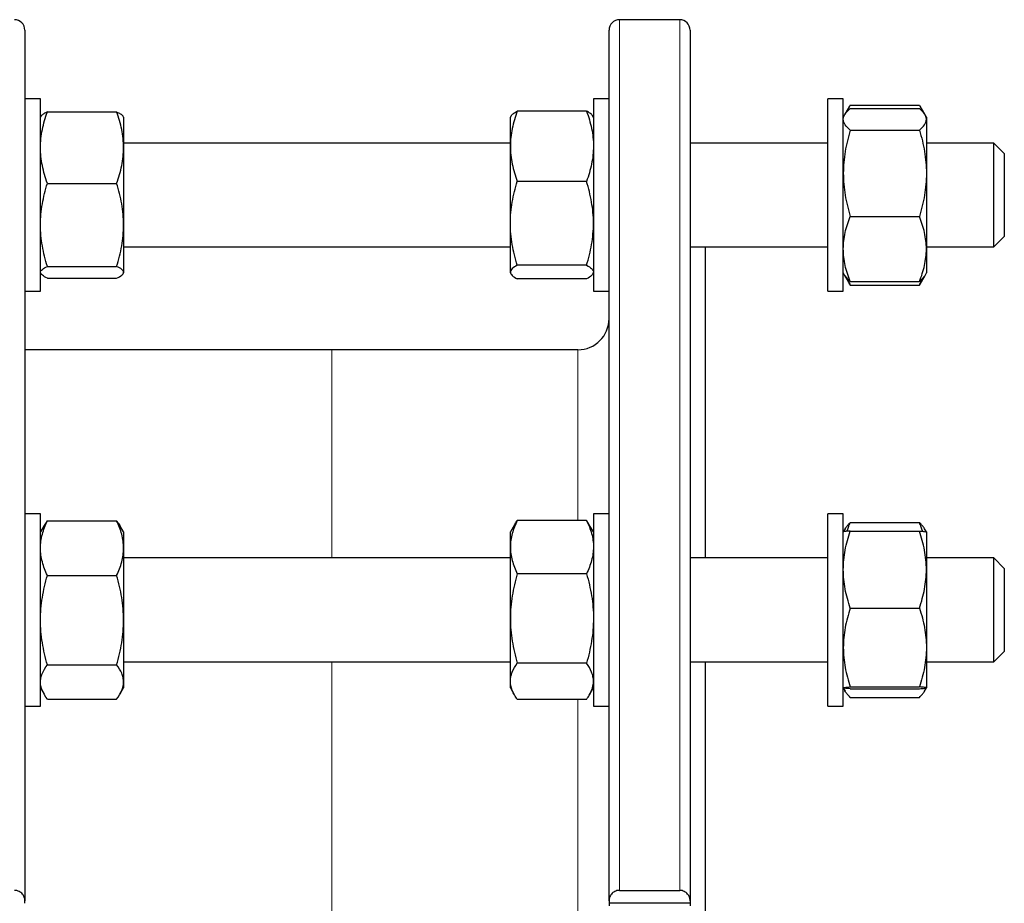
# Model space of a CAD drawing. Header units: millimetres. Extents: x 187 to 1019, y 129 to 935.
# Tile 7 of 7: x 829 to 1019, y 757 to 927. Entities that reach past the tile are written whole.
import ezdxf

# ---------------------------------------------------------------- set-up
doc = ezdxf.new("R2010")
doc.units = ezdxf.units.MM

msp = doc.modelspace()

# ---------------------------------------------------------------- linework, layer by layer
at = {"color": 7, "linetype": 'Continuous', "lineweight": 25}
for p, q in [((956.18, 926.93), (944.58, 926.93)), ((830.11, 924.93), (830.11, 757.43)), ((942.58, 757.43), (942.58, 924.93)), ((958.18, 924.93), (958.18, 757.43)), ((833.11, 911.71), (830.11, 911.71)), ((833.11, 874.71), (833.11, 911.71)), ((942.58, 911.71), (939.58, 911.71)), ((939.58, 911.71), (939.58, 874.71)), ((987.68, 911.71), (984.68, 911.71)), ((984.68, 879.62), (984.68, 911.71)), ((987.68, 879.62), (987.68, 911.71)), ((988.9, 910.33), (988, 908.77)), ((989.02, 910.52), (1002.34, 910.52)), ((1003.35, 908.77), (1002.45, 910.33)), ((833.19, 908.34), (833.11, 908.21)), ((833.19, 908.34), (833.19, 908.34)), ((834.45, 909.22), (847.77, 909.22)), ((834.45, 909.2), (847.77, 909.2)), ((849.11, 908.21), (849.04, 908.34)), ((849.04, 908.34), (849.04, 908.34)), ((849.11, 908.21), (849.11, 902.33)), ((923.68, 908.38), (923.58, 908.21)), ((923.58, 902.59), (923.58, 908.21)), ((938.24, 909.34), (924.92, 909.34)), ((939.58, 908.21), (939.47, 908.38)), ((987.94, 908.66), (987.68, 908.21)), ((989.02, 909.84), (1002.34, 909.84)), ((1003.68, 908.21), (1003.42, 908.66)), ((1003.68, 908.21), (1003.68, 907.77)), ((1003.68, 907.77), (1003.68, 897.38)), ((989.02, 905.7), (1002.34, 905.7)), ((923.58, 903.21), (849.11, 903.21)), ((849.11, 902.33), (849.11, 887.45)), ((923.58, 887.76), (923.58, 902.59)), ((984.68, 903.21), (958.18, 903.21)), ((1016.68, 903.21), (1003.68, 903.21)), ((1018.68, 901.21), (1016.68, 903.21)), ((1016.68, 883.21), (1016.68, 903.21)), ((1018.68, 901.21), (1018.68, 885.21)), ((1003.68, 897.38), (1003.68, 882.82)), ((834.45, 895.45), (847.77, 895.45)), ((938.24, 895.83), (924.92, 895.83)), ((989.02, 889.06), (1002.34, 889.06)), ((849.11, 887.45), (849.11, 878.33)), ((923.58, 878.38), (923.58, 887.76)), ((1016.68, 883.21), (1018.68, 885.21)), ((849.11, 883.21), (923.58, 883.21)), ((958.18, 883.21), (984.68, 883.21)), ((961.18, 823.38), (961.18, 883.21)), ((1003.68, 883.21), (1016.68, 883.21)), ((1003.68, 882.82), (1003.68, 878.21)), ((938.24, 879.69), (924.92, 879.69)), ((984.68, 874.71), (984.68, 879.62)), ((987.68, 874.71), (987.68, 879.62)), ((833.11, 878.21), (833.19, 878.08)), ((834.45, 879.45), (847.77, 879.45)), ((849.04, 878.08), (849.11, 878.21)), ((849.11, 878.33), (849.11, 878.21)), ((923.58, 878.21), (923.58, 878.38)), ((923.58, 878.21), (923.68, 878.03)), ((939.47, 878.03), (939.58, 878.21)), ((987.68, 878.21), (987.94, 877.75)), ((987.94, 877.75), (988.91, 876.08)), ((1002.45, 876.08), (1003.42, 877.75)), ((1003.42, 877.75), (1003.68, 878.21)), ((834.45, 877.21), (847.77, 877.21)), ((834.45, 877.2), (834.45, 877.21)), ((834.45, 877.2), (847.77, 877.2)), ((847.77, 877.2), (847.78, 877.21)), ((938.24, 877.07), (924.92, 877.07)), ((988.91, 876.08), (989.02, 875.89)), ((989.02, 876.57), (1002.34, 876.57)), ((989.02, 875.89), (1002.34, 875.89)), ((1002.44, 876.08), (1002.34, 875.89)), ((830.11, 874.71), (833.11, 874.71)), ((939.58, 874.71), (942.58, 874.71)), ((984.68, 874.71), (987.68, 874.71)), ((889.18, 863.43), (830.11, 863.43)), ((936.58, 863.43), (889.18, 863.43)), ((833.11, 831.88), (830.11, 831.88)), ((833.11, 794.88), (833.11, 831.88)), ((834.45, 830.55), (847.77, 830.55)), ((938.24, 830.6), (924.92, 830.6)), ((942.58, 831.88), (939.58, 831.88)), ((939.58, 831.88), (939.58, 829.29)), ((987.68, 831.88), (984.68, 831.88)), ((984.68, 794.88), (984.68, 831.88)), ((987.68, 794.88), (987.68, 831.88)), ((833.82, 829.61), (833.11, 828.38)), ((849.11, 828.38), (848.4, 829.61)), ((924.38, 829.77), (923.58, 828.38)), ((939.58, 828.38), (938.78, 829.77)), ((939.58, 829.29), (939.58, 794.88)), ((988.03, 829), (987.68, 828.38)), ((989.02, 830.2), (1002.34, 830.2)), ((989.02, 828.55), (1002.34, 828.55)), ((1003.68, 828.38), (1003.32, 829)), ((849.11, 828.38), (849.11, 825.27)), ((923.58, 825.47), (923.58, 828.38)), ((1003.68, 828.38), (1003.68, 821.14)), ((849.11, 825.27), (849.11, 811.41)), ((923.58, 811.74), (923.58, 825.47)), ((923.58, 823.38), (849.11, 823.38)), ((984.68, 823.38), (958.18, 823.38)), ((1016.68, 823.38), (1003.68, 823.38)), ((1018.68, 821.38), (1016.68, 823.38)), ((1016.68, 803.38), (1016.68, 823.38)), ((1003.68, 821.14), (1003.68, 806.14)), ((1018.68, 821.38), (1018.68, 805.38)), ((834.45, 819.99), (847.77, 819.99)), ((938.24, 820.34), (924.92, 820.34)), ((989.02, 813.73), (1002.34, 813.73)), ((849.11, 811.41), (849.11, 799.52)), ((923.58, 799.65), (923.58, 811.74)), ((1003.68, 806.14), (1003.68, 798.38)), ((1016.68, 803.38), (1018.68, 805.38)), ((834.45, 802.82), (847.77, 802.82)), ((849.11, 803.38), (923.58, 803.38)), ((938.24, 803.13), (924.92, 803.13)), ((958.18, 803.38), (984.68, 803.38)), ((961.18, 756.93), (961.18, 803.38)), ((1003.68, 803.38), (1016.68, 803.38)), ((833.11, 798.38), (833.82, 797.15)), ((848.4, 797.15), (849.11, 798.38)), ((849.11, 799.52), (849.11, 798.38)), ((923.58, 798.38), (923.58, 799.65)), ((923.58, 798.38), (924.37, 797)), ((938.78, 797), (939.58, 798.38)), ((987.68, 798.38), (988.03, 797.76)), ((989.02, 798.56), (1002.34, 798.56)), ((989.02, 798.21), (1002.34, 798.21)), ((1003.32, 797.76), (1003.68, 798.38)), ((834.45, 796.21), (847.77, 796.21)), ((938.24, 796.16), (924.92, 796.16)), ((989.02, 796.56), (1002.34, 796.56)), ((830.11, 794.88), (833.11, 794.88)), ((939.58, 794.88), (942.58, 794.88)), ((984.68, 794.88), (987.68, 794.88)), ((944.58, 759.42), (956.18, 759.42)), ((830.11, 756.93), (830.11, 757.43)), ((942.58, 757.43), (942.58, 756.93)), ((958.18, 756.93), (942.58, 756.93)), ((942.58, 756.93), (942.58, 756.44)), ((958.18, 757.43), (958.18, 756.93)), ((958.18, 756.93), (958.18, 756.44)), ((961.18, 710.49), (961.18, 756.93))]:
    msp.add_line(p, q, dxfattribs=at)
at = {"color": 8, "linetype": 'Continuous', "lineweight": 18}
for p, q in [((944.58, 926.93), (944.58, 759.42)), ((956.18, 759.42), (956.18, 926.93)), ((889.18, 863.43), (889.18, 823.38)), ((936.58, 830.6), (936.58, 863.43)), ((889.18, 803.38), (889.18, 710.49)), ((936.58, 717.61), (936.58, 796.16))]:
    msp.add_line(p, q, dxfattribs=at)
at = {"color": 7, "linetype": 'Continuous', "lineweight": 25}
for centre, radius, start, end in [((828.11, 924.93), 2, 0, 90), ((944.58, 924.93), 2, 90, 180), ((956.18, 924.93), 2, 0, 90), ((936.58, 869.43), 6, 270, 0)]:
    msp.add_arc(centre, radius, start, end, dxfattribs=at)
for points, knots in [([(989.02, 910.52), (988.91, 910.35), (988.71, 910), (988.48, 909.55), (988.37, 909.28), (988.33, 909.19)], [0, 0, 0, 0, 0.397258, 0.794818, 1, 1, 1, 1]), ([(1002.34, 910.52), (1002.44, 910.35), (1002.64, 910), (1002.87, 909.55), (1002.98, 909.28), (1003.02, 909.19)], [0, 0, 0, 0, 0.397258, 0.794818, 1, 1, 1, 1]), ([(833.11, 902.33), (833.11, 902.91), (833.15, 903.49), (833.27, 904.66), (833.36, 905.24), (833.71, 906.96), (834.05, 908.09), (834.45, 909.2)], [0, 0, 0, 0, 0.25, 0.25, 0.5, 0.5, 1, 1, 1, 1]), ([(834.45, 909.2), (834.32, 909.14), (834.06, 909.02), (833.74, 908.84), (833.47, 908.65), (833.28, 908.48), (833.22, 908.38), (833.2, 908.33)], [0, 0, 0, 0, 0.212483, 0.425027, 0.63746, 0.853905, 1, 1, 1, 1]), ([(849.11, 902.33), (849.11, 902.91), (849.08, 903.49), (848.96, 904.66), (848.87, 905.24), (848.52, 906.96), (848.18, 908.09), (847.77, 909.2)], [0, 0, 0, 0, 0.25, 0.25, 0.5, 0.5, 1, 1, 1, 1]), ([(847.77, 909.2), (847.9, 909.14), (848.16, 909.02), (848.49, 908.84), (848.76, 908.65), (848.94, 908.48), (849.01, 908.38), (849.03, 908.33)], [0, 0, 0, 0, 0.2124835, 0.4250271, 0.63746, 0.8539048, 1, 1, 1, 1]), ([(924.92, 909.34), (924.51, 908.24), (924.17, 907.13), (923.7, 904.87), (923.58, 903.74), (923.58, 902.59)], [0, 0, 0, 0, 0.5, 0.5, 1, 1, 1, 1]), ([(923.68, 908.38), (923.71, 908.43), (923.79, 908.55), (923.97, 908.74), (924.23, 908.94), (924.55, 909.14), (924.79, 909.28), (924.92, 909.34)], [0, 0, 0, 0, 0.156708, 0.364678, 0.576406, 0.78823, 1, 1, 1, 1]), ([(938.24, 909.34), (938.65, 908.24), (938.98, 907.13), (939.45, 904.87), (939.58, 903.74), (939.58, 902.59)], [0, 0, 0, 0, 0.5, 0.5, 1, 1, 1, 1]), ([(939.47, 908.38), (939.44, 908.43), (939.37, 908.55), (939.18, 908.74), (938.92, 908.94), (938.61, 909.14), (938.36, 909.28), (938.24, 909.34)], [0, 0, 0, 0, 0.156708, 0.364678, 0.576406, 0.78823, 1, 1, 1, 1]), ([(987.68, 907.77), (987.68, 907.95), (987.71, 908.12), (987.83, 908.47), (987.92, 908.65), (988.27, 909.16), (988.61, 909.51), (989.02, 909.84)], [0, 0, 0, 0, 0.25, 0.25, 0.5, 0.5, 1, 1, 1, 1]), ([(1003.68, 907.77), (1003.68, 907.95), (1003.64, 908.12), (1003.52, 908.47), (1003.43, 908.65), (1003.08, 909.16), (1002.74, 909.51), (1002.34, 909.84)], [0, 0, 0, 0, 0.25, 0.25, 0.5, 0.5, 1, 1, 1, 1]), ([(989.02, 905.7), (988.61, 906.04), (988.27, 906.38), (987.8, 907.07), (987.68, 907.42), (987.68, 907.77)], [0, 0, 0, 0, 0.5, 0.5, 1, 1, 1, 1]), ([(1002.34, 905.7), (1002.75, 906.04), (1003.08, 906.38), (1003.55, 907.07), (1003.68, 907.42), (1003.68, 907.77)], [0, 0, 0, 0, 0.5, 0.5, 1, 1, 1, 1]), ([(989.02, 905.7), (988.81, 905.02), (988.63, 904.34), (988.3, 902.96), (988.15, 902.26), (987.8, 900.18), (987.68, 898.79), (987.68, 897.38)], [0, 0, 0, 0, 0.25, 0.25, 0.5, 0.5, 1, 1, 1, 1]), ([(1002.34, 905.7), (1002.54, 905.02), (1002.73, 904.34), (1003.06, 902.96), (1003.2, 902.26), (1003.55, 900.18), (1003.68, 898.79), (1003.68, 897.38)], [0, 0, 0, 0, 0.25, 0.25, 0.5, 0.5, 1, 1, 1, 1]), ([(834.45, 895.45), (834.25, 896.01), (834.06, 896.57), (833.73, 897.71), (833.59, 898.29), (833.24, 900.01), (833.11, 901.16), (833.11, 902.33)], [0, 0, 0, 0, 0.25, 0.25, 0.5, 0.5, 1, 1, 1, 1]), ([(847.77, 895.45), (847.98, 896.01), (848.16, 896.57), (848.5, 897.71), (848.64, 898.29), (848.99, 900.01), (849.11, 901.16), (849.11, 902.33)], [0, 0, 0, 0, 0.25, 0.25, 0.5, 0.5, 1, 1, 1, 1]), ([(923.58, 902.59), (923.58, 902.01), (923.61, 901.44), (923.73, 900.3), (923.82, 899.73), (924.17, 898.04), (924.51, 896.93), (924.92, 895.83)], [0, 0, 0, 0, 0.25, 0.25, 0.5, 0.5, 1, 1, 1, 1]), ([(939.58, 902.59), (939.58, 902.01), (939.54, 901.44), (939.42, 900.3), (939.33, 899.73), (938.98, 898.04), (938.64, 896.93), (938.24, 895.83)], [0, 0, 0, 0, 0.25, 0.25, 0.5, 0.5, 1, 1, 1, 1]), ([(987.68, 897.38), (987.68, 896.68), (987.71, 895.97), (987.83, 894.56), (987.92, 893.85), (988.28, 891.77), (988.61, 890.41), (989.02, 889.06)], [0, 0, 0, 0, 0.25, 0.25, 0.5, 0.5, 1, 1, 1, 1]), ([(1003.68, 897.38), (1003.68, 896.68), (1003.65, 895.97), (1003.52, 894.56), (1003.43, 893.85), (1003.08, 891.77), (1002.74, 890.41), (1002.34, 889.06)], [0, 0, 0, 0, 0.25, 0.25, 0.5, 0.5, 1, 1, 1, 1]), ([(833.11, 887.45), (833.11, 888.13), (833.15, 888.81), (833.27, 890.16), (833.36, 890.83), (833.71, 892.83), (834.05, 894.14), (834.45, 895.45)], [0, 0, 0, 0, 0.25, 0.25, 0.5, 0.5, 1, 1, 1, 1]), ([(849.11, 887.45), (849.11, 888.13), (849.08, 888.81), (848.96, 890.16), (848.87, 890.83), (848.52, 892.83), (848.18, 894.14), (847.77, 895.45)], [0, 0, 0, 0, 0.25, 0.25, 0.5, 0.5, 1, 1, 1, 1]), ([(923.58, 887.76), (923.58, 888.44), (923.61, 889.13), (923.73, 890.5), (923.82, 891.18), (924.18, 893.2), (924.51, 894.52), (924.92, 895.83)], [0, 0, 0, 0, 0.25, 0.25, 0.5, 0.5, 1, 1, 1, 1]), ([(939.58, 887.76), (939.58, 888.44), (939.55, 889.13), (939.42, 890.5), (939.33, 891.18), (938.98, 893.2), (938.64, 894.52), (938.24, 895.83)], [0, 0, 0, 0, 0.25, 0.25, 0.5, 0.5, 1, 1, 1, 1]), ([(987.68, 882.82), (987.68, 883.35), (987.71, 883.88), (987.83, 884.93), (987.92, 885.45), (988.27, 887.01), (988.61, 888.04), (989.02, 889.06)], [0, 0, 0, 0, 0.25, 0.25, 0.5, 0.5, 1, 1, 1, 1]), ([(1003.68, 882.82), (1003.68, 883.35), (1003.64, 883.88), (1003.52, 884.93), (1003.43, 885.45), (1003.08, 887.01), (1002.74, 888.04), (1002.34, 889.06)], [0, 0, 0, 0, 0.25, 0.25, 0.5, 0.5, 1, 1, 1, 1]), ([(834.45, 879.45), (834.05, 880.76), (833.71, 882.08), (833.24, 884.74), (833.11, 886.09), (833.11, 887.45)], [0, 0, 0, 0, 0.5, 0.5, 1, 1, 1, 1]), ([(847.77, 879.45), (848.18, 880.76), (848.52, 882.08), (848.99, 884.74), (849.11, 886.09), (849.11, 887.45)], [0, 0, 0, 0, 0.5, 0.5, 1, 1, 1, 1]), ([(924.92, 879.69), (924.71, 880.35), (924.53, 881.01), (924.2, 882.35), (924.05, 883.02), (923.7, 885.04), (923.58, 886.4), (923.58, 887.76)], [0, 0, 0, 0, 0.25, 0.25, 0.5, 0.5, 1, 1, 1, 1]), ([(938.24, 879.69), (938.44, 880.35), (938.63, 881.01), (938.96, 882.35), (939.1, 883.02), (939.45, 885.04), (939.58, 886.4), (939.58, 887.76)], [0, 0, 0, 0, 0.25, 0.25, 0.5, 0.5, 1, 1, 1, 1]), ([(989.02, 876.57), (988.61, 877.59), (988.27, 878.62), (987.8, 880.7), (987.68, 881.75), (987.68, 882.82)], [0, 0, 0, 0, 0.5, 0.5, 1, 1, 1, 1]), ([(1002.34, 876.57), (1002.75, 877.59), (1003.08, 878.62), (1003.55, 880.7), (1003.68, 881.75), (1003.68, 882.82)], [0, 0, 0, 0, 0.5, 0.5, 1, 1, 1, 1]), ([(924.92, 879.69), (924.51, 879.48), (924.17, 879.26), (923.7, 878.82), (923.58, 878.6), (923.58, 878.38)], [0, 0, 0, 0, 0.5, 0.5, 1, 1, 1, 1]), ([(938.24, 879.69), (938.65, 879.48), (938.98, 879.26), (939.45, 878.82), (939.58, 878.6), (939.58, 878.38)], [0, 0, 0, 0, 0.5, 0.5, 1, 1, 1, 1]), ([(833.11, 878.33), (833.11, 878.43), (833.15, 878.52), (833.27, 878.71), (833.36, 878.81), (833.71, 879.09), (834.05, 879.27), (834.45, 879.45)], [0, 0, 0, 0, 0.25, 0.25, 0.5, 0.5, 1, 1, 1, 1]), ([(834.45, 877.21), (834.05, 877.4), (833.71, 877.58), (833.24, 877.95), (833.11, 878.14), (833.11, 878.33)], [0, 0, 0, 0, 0.5, 0.5, 1, 1, 1, 1]), ([(849.11, 878.33), (849.11, 878.43), (849.08, 878.52), (848.96, 878.71), (848.87, 878.81), (848.52, 879.09), (848.18, 879.27), (847.77, 879.45)], [0, 0, 0, 0, 0.25, 0.25, 0.5, 0.5, 1, 1, 1, 1]), ([(847.77, 877.21), (848.18, 877.4), (848.52, 877.58), (848.99, 877.95), (849.11, 878.14), (849.11, 878.33)], [0, 0, 0, 0, 0.5, 0.5, 1, 1, 1, 1]), ([(923.58, 878.38), (923.58, 878.27), (923.61, 878.16), (923.73, 877.94), (923.82, 877.83), (924.17, 877.5), (924.51, 877.28), (924.92, 877.07)], [0, 0, 0, 0, 0.25, 0.25, 0.5, 0.5, 1, 1, 1, 1]), ([(939.58, 878.38), (939.58, 878.27), (939.54, 878.16), (939.42, 877.94), (939.33, 877.83), (938.98, 877.5), (938.64, 877.28), (938.24, 877.07)], [0, 0, 0, 0, 0.25, 0.25, 0.5, 0.5, 1, 1, 1, 1]), ([(987.94, 877.76), (987.99, 877.68), (988.09, 877.5), (988.34, 877.21), (988.65, 876.89), (988.89, 876.68), (989.02, 876.57)], [0, 0, 0, 0, 0.188294, 0.458804, 0.729436, 1, 1, 1, 1]), ([(1003.41, 877.76), (1003.37, 877.68), (1003.26, 877.5), (1003.02, 877.21), (1002.71, 876.89), (1002.46, 876.68), (1002.34, 876.57)], [0, 0, 0, 0, 0.1882941, 0.4588038, 0.7294361, 1, 1, 1, 1]), ([(989.02, 875.89), (988.88, 876.13), (988.66, 876.55), (988.47, 876.97), (988.4, 877.15)], [0, 0, 0, 0, 0.576768, 1, 1, 1, 1]), ([(1002.34, 875.89), (1002.47, 876.13), (1002.7, 876.55), (1002.88, 876.97), (1002.96, 877.15)], [0, 0, 0, 0, 0.576768, 1, 1, 1, 1]), ([(833.11, 825.27), (833.11, 825.72), (833.15, 826.17), (833.27, 827.06), (833.36, 827.5), (833.71, 828.82), (834.05, 829.69), (834.45, 830.55)], [0, 0, 0, 0, 0.25, 0.25, 0.5, 0.5, 1, 1, 1, 1]), ([(834.45, 830.55), (834.32, 830.37), (834.09, 830.06), (833.91, 829.74), (833.83, 829.61)], [0, 0, 0, 0, 0.570402, 1, 1, 1, 1]), ([(849.11, 825.27), (849.11, 825.72), (849.08, 826.17), (848.96, 827.06), (848.87, 827.5), (848.52, 828.82), (848.18, 829.69), (847.77, 830.55)], [0, 0, 0, 0, 0.25, 0.25, 0.5, 0.5, 1, 1, 1, 1]), ([(847.77, 830.55), (847.91, 830.37), (848.14, 830.06), (848.32, 829.74), (848.4, 829.61)], [0, 0, 0, 0, 0.570402, 1, 1, 1, 1]), ([(924.92, 830.6), (924.51, 829.76), (924.17, 828.91), (923.7, 827.21), (923.58, 826.34), (923.58, 825.47)], [0, 0, 0, 0, 0.5, 0.5, 1, 1, 1, 1]), ([(924.38, 829.76), (924.42, 829.83), (924.57, 830.11), (924.77, 830.39), (924.92, 830.6)], [0, 0, 0, 0, 0.245669, 1, 1, 1, 1]), ([(938.24, 830.6), (938.65, 829.76), (938.98, 828.91), (939.45, 827.21), (939.58, 826.34), (939.58, 825.47)], [0, 0, 0, 0, 0.5, 0.5, 1, 1, 1, 1]), ([(938.77, 829.76), (938.73, 829.83), (938.58, 830.11), (938.38, 830.39), (938.24, 830.6)], [0, 0, 0, 0, 0.245669, 1, 1, 1, 1]), ([(987.68, 821.14), (987.68, 821.77), (987.71, 822.4), (987.83, 823.65), (987.92, 824.27), (988.27, 826.12), (988.61, 827.34), (989.02, 828.55)], [0, 0, 0, 0, 0.25, 0.25, 0.5, 0.5, 1, 1, 1, 1]), ([(989.02, 828.55), (988.61, 828.52), (988.27, 828.49), (987.8, 828.44), (987.68, 828.41), (987.68, 828.38)], [0, 0, 0, 0, 0.5, 0.5, 1, 1, 1, 1]), ([(988.04, 829), (988.11, 829.11), (988.26, 829.36), (988.59, 829.76), (988.87, 830.05), (989.02, 830.2)], [0, 0, 0, 0, 0.2701, 0.635034, 1, 1, 1, 1]), ([(988.39, 828.5), (988.48, 828.76), (988.66, 829.33), (988.89, 829.89), (989.02, 830.2)], [0, 0, 0, 0, 0.455609, 1, 1, 1, 1]), ([(1002.96, 828.5), (1002.87, 828.76), (1002.69, 829.33), (1002.46, 829.89), (1002.34, 830.2)], [0, 0, 0, 0, 0.455609, 1, 1, 1, 1]), ([(1003.31, 829), (1003.25, 829.11), (1003.1, 829.36), (1002.77, 829.76), (1002.48, 830.05), (1002.34, 830.2)], [0, 0, 0, 0, 0.2701, 0.635034, 1, 1, 1, 1]), ([(1003.68, 821.14), (1003.68, 821.77), (1003.64, 822.4), (1003.52, 823.65), (1003.43, 824.27), (1003.08, 826.12), (1002.74, 827.34), (1002.34, 828.55)], [0, 0, 0, 0, 0.25, 0.25, 0.5, 0.5, 1, 1, 1, 1]), ([(1002.34, 828.55), (1002.75, 828.52), (1003.08, 828.49), (1003.55, 828.44), (1003.68, 828.41), (1003.68, 828.38)], [0, 0, 0, 0, 0.5, 0.5, 1, 1, 1, 1]), ([(834.45, 819.99), (834.05, 820.85), (833.71, 821.72), (833.24, 823.48), (833.11, 824.37), (833.11, 825.27)], [0, 0, 0, 0, 0.5, 0.5, 1, 1, 1, 1]), ([(847.77, 819.99), (848.18, 820.85), (848.52, 821.72), (848.99, 823.48), (849.11, 824.37), (849.11, 825.27)], [0, 0, 0, 0, 0.5, 0.5, 1, 1, 1, 1]), ([(923.58, 825.47), (923.58, 825.03), (923.61, 824.6), (923.73, 823.73), (923.82, 823.3), (924.17, 822.02), (924.51, 821.18), (924.92, 820.34)], [0, 0, 0, 0, 0.25, 0.25, 0.5, 0.5, 1, 1, 1, 1]), ([(939.58, 825.47), (939.58, 825.03), (939.54, 824.6), (939.42, 823.73), (939.33, 823.3), (938.98, 822.02), (938.64, 821.18), (938.24, 820.34)], [0, 0, 0, 0, 0.25, 0.25, 0.5, 0.5, 1, 1, 1, 1]), ([(989.02, 813.73), (988.61, 814.94), (988.27, 816.16), (987.8, 818.63), (987.68, 819.88), (987.68, 821.14)], [0, 0, 0, 0, 0.5, 0.5, 1, 1, 1, 1]), ([(1002.34, 813.73), (1002.75, 814.94), (1003.08, 816.16), (1003.55, 818.63), (1003.68, 819.88), (1003.68, 821.14)], [0, 0, 0, 0, 0.5, 0.5, 1, 1, 1, 1]), ([(833.11, 811.41), (833.11, 812.13), (833.15, 812.86), (833.27, 814.32), (833.36, 815.05), (833.71, 817.2), (834.05, 818.6), (834.45, 819.99)], [0, 0, 0, 0, 0.25, 0.25, 0.5, 0.5, 1, 1, 1, 1]), ([(849.11, 811.41), (849.11, 812.13), (849.08, 812.86), (848.96, 814.32), (848.87, 815.05), (848.52, 817.2), (848.18, 818.6), (847.77, 819.99)], [0, 0, 0, 0, 0.25, 0.25, 0.5, 0.5, 1, 1, 1, 1]), ([(924.92, 820.34), (924.51, 818.94), (924.17, 817.52), (923.7, 814.65), (923.58, 813.2), (923.58, 811.74)], [0, 0, 0, 0, 0.5, 0.5, 1, 1, 1, 1]), ([(938.24, 820.34), (938.65, 818.94), (938.98, 817.52), (939.45, 814.65), (939.58, 813.2), (939.58, 811.74)], [0, 0, 0, 0, 0.5, 0.5, 1, 1, 1, 1]), ([(989.02, 813.73), (988.81, 813.11), (988.63, 812.49), (988.3, 811.23), (988.15, 810.6), (987.8, 808.7), (987.68, 807.42), (987.68, 806.14)], [0, 0, 0, 0, 0.25, 0.25, 0.5, 0.5, 1, 1, 1, 1]), ([(1002.34, 813.73), (1002.54, 813.11), (1002.73, 812.49), (1003.06, 811.23), (1003.2, 810.6), (1003.55, 808.7), (1003.68, 807.42), (1003.68, 806.14)], [0, 0, 0, 0, 0.25, 0.25, 0.5, 0.5, 1, 1, 1, 1]), ([(834.45, 802.82), (834.25, 803.52), (834.06, 804.22), (833.73, 805.65), (833.59, 806.36), (833.24, 808.51), (833.11, 809.96), (833.11, 811.41)], [0, 0, 0, 0, 0.25, 0.25, 0.5, 0.5, 1, 1, 1, 1]), ([(847.77, 802.82), (847.98, 803.52), (848.16, 804.22), (848.5, 805.65), (848.64, 806.36), (848.99, 808.51), (849.11, 809.96), (849.11, 811.41)], [0, 0, 0, 0, 0.25, 0.25, 0.5, 0.5, 1, 1, 1, 1]), ([(923.58, 811.74), (923.58, 811), (923.61, 810.27), (923.73, 808.82), (923.82, 808.1), (924.17, 805.95), (924.51, 804.53), (924.92, 803.13)], [0, 0, 0, 0, 0.25, 0.25, 0.5, 0.5, 1, 1, 1, 1]), ([(939.58, 811.74), (939.58, 811), (939.54, 810.27), (939.42, 808.82), (939.33, 808.1), (938.98, 805.95), (938.64, 804.53), (938.24, 803.13)], [0, 0, 0, 0, 0.25, 0.25, 0.5, 0.5, 1, 1, 1, 1]), ([(987.68, 806.14), (987.68, 805.5), (987.71, 804.86), (987.83, 803.57), (987.92, 802.93), (988.28, 801.03), (988.61, 799.78), (989.02, 798.56)], [0, 0, 0, 0, 0.25, 0.25, 0.5, 0.5, 1, 1, 1, 1]), ([(1003.68, 806.14), (1003.68, 805.5), (1003.65, 804.86), (1003.52, 803.57), (1003.43, 802.93), (1003.08, 801.03), (1002.74, 799.78), (1002.34, 798.56)], [0, 0, 0, 0, 0.25, 0.25, 0.5, 0.5, 1, 1, 1, 1]), ([(833.11, 799.52), (833.11, 799.8), (833.15, 800.08), (833.27, 800.64), (833.36, 800.91), (833.71, 801.74), (834.05, 802.28), (834.45, 802.82)], [0, 0, 0, 0, 0.25, 0.25, 0.5, 0.5, 1, 1, 1, 1]), ([(849.11, 799.52), (849.11, 799.8), (849.08, 800.08), (848.96, 800.64), (848.87, 800.91), (848.52, 801.74), (848.18, 802.28), (847.77, 802.82)], [0, 0, 0, 0, 0.25, 0.25, 0.5, 0.5, 1, 1, 1, 1]), ([(923.58, 799.65), (923.58, 799.94), (923.61, 800.24), (923.73, 800.83), (923.82, 801.12), (924.18, 801.99), (924.51, 802.56), (924.92, 803.13)], [0, 0, 0, 0, 0.25, 0.25, 0.5, 0.5, 1, 1, 1, 1]), ([(939.58, 799.65), (939.58, 799.94), (939.55, 800.24), (939.42, 800.83), (939.33, 801.12), (938.98, 801.99), (938.64, 802.56), (938.24, 803.13)], [0, 0, 0, 0, 0.25, 0.25, 0.5, 0.5, 1, 1, 1, 1]), ([(834.45, 796.21), (834.05, 796.75), (833.71, 797.3), (833.24, 798.4), (833.11, 798.95), (833.11, 799.52)], [0, 0, 0, 0, 0.5, 0.5, 1, 1, 1, 1]), ([(847.77, 796.21), (848.18, 796.75), (848.52, 797.3), (848.99, 798.4), (849.11, 798.95), (849.11, 799.52)], [0, 0, 0, 0, 0.5, 0.5, 1, 1, 1, 1]), ([(924.92, 796.16), (924.71, 796.45), (924.53, 796.73), (924.2, 797.31), (924.05, 797.6), (923.7, 798.47), (923.58, 799.06), (923.58, 799.65)], [0, 0, 0, 0, 0.25, 0.25, 0.5, 0.5, 1, 1, 1, 1]), ([(938.24, 796.16), (938.44, 796.45), (938.63, 796.73), (938.96, 797.31), (939.1, 797.6), (939.45, 798.47), (939.58, 799.06), (939.58, 799.65)], [0, 0, 0, 0, 0.25, 0.25, 0.5, 0.5, 1, 1, 1, 1]), ([(987.68, 798.38), (987.68, 798.4), (987.71, 798.41), (987.83, 798.44), (987.92, 798.46), (988.27, 798.5), (988.61, 798.53), (989.02, 798.56)], [0, 0, 0, 0, 0.25, 0.25, 0.5, 0.5, 1, 1, 1, 1]), ([(989.02, 798.21), (988.61, 798.24), (988.27, 798.27), (987.8, 798.32), (987.68, 798.35), (987.68, 798.38)], [0, 0, 0, 0, 0.5, 0.5, 1, 1, 1, 1]), ([(989.02, 796.56), (988.91, 796.66), (988.71, 796.87), (988.4, 797.22), (988.11, 797.61), (987.89, 798), (987.82, 798.25), (987.79, 798.34)], [0, 0, 0, 0, 0.173741, 0.347615, 0.597093, 0.846545, 1, 1, 1, 1]), ([(1003.68, 798.38), (1003.68, 798.4), (1003.64, 798.41), (1003.52, 798.44), (1003.43, 798.46), (1003.08, 798.5), (1002.74, 798.53), (1002.34, 798.56)], [0, 0, 0, 0, 0.25, 0.25, 0.5, 0.5, 1, 1, 1, 1]), ([(1002.34, 798.21), (1002.75, 798.24), (1003.08, 798.27), (1003.55, 798.32), (1003.68, 798.35), (1003.68, 798.38)], [0, 0, 0, 0, 0.5, 0.5, 1, 1, 1, 1]), ([(1002.34, 796.56), (1002.44, 796.66), (1002.64, 796.87), (1002.95, 797.22), (1003.24, 797.61), (1003.46, 798), (1003.54, 798.25), (1003.56, 798.34)], [0, 0, 0, 0, 0.173741, 0.347615, 0.597093, 0.846545, 1, 1, 1, 1]), ([(830.11, 757.43), (830.11, 757.54), (830.11, 757.66), (830.07, 757.88), (830.04, 757.99), (829.96, 758.21), (829.91, 758.31), (829.8, 758.52), (829.72, 758.62), (829.56, 758.81), (829.47, 758.9), (829.26, 759.07), (829.14, 759.15), (828.88, 759.27), (828.73, 759.33), (828.43, 759.4), (828.27, 759.42), (828.11, 759.42)], [0, 0, 0, 0, 0.125, 0.125, 0.25, 0.25, 0.375, 0.375, 0.5, 0.5, 0.625, 0.625, 0.75, 0.75, 0.875, 0.875, 1, 1, 1, 1]), ([(944.58, 759.42), (944.42, 759.42), (944.26, 759.4), (943.96, 759.33), (943.82, 759.27), (943.55, 759.15), (943.43, 759.07), (943.22, 758.9), (943.13, 758.81), (942.88, 758.52), (942.77, 758.31), (942.61, 757.88), (942.58, 757.66), (942.58, 757.43)], [0, 0, 0, 0, 0.125, 0.125, 0.25, 0.25, 0.375, 0.375, 0.5, 0.5, 0.75, 0.75, 1, 1, 1, 1]), ([(958.18, 757.43), (958.18, 757.54), (958.17, 757.66), (958.13, 757.88), (958.1, 757.99), (958.02, 758.21), (957.98, 758.31), (957.86, 758.52), (957.79, 758.62), (957.62, 758.81), (957.53, 758.9), (957.32, 759.07), (957.2, 759.15), (956.94, 759.27), (956.8, 759.33), (956.5, 759.4), (956.34, 759.42), (956.18, 759.42)], [0, 0, 0, 0, 0.125, 0.125, 0.25, 0.25, 0.375, 0.375, 0.5, 0.5, 0.625, 0.625, 0.75, 0.75, 0.875, 0.875, 1, 1, 1, 1])]:
    msp.add_open_spline(points, degree=3, knots=knots, dxfattribs=at)

doc.saveas('drawing.dxf')
